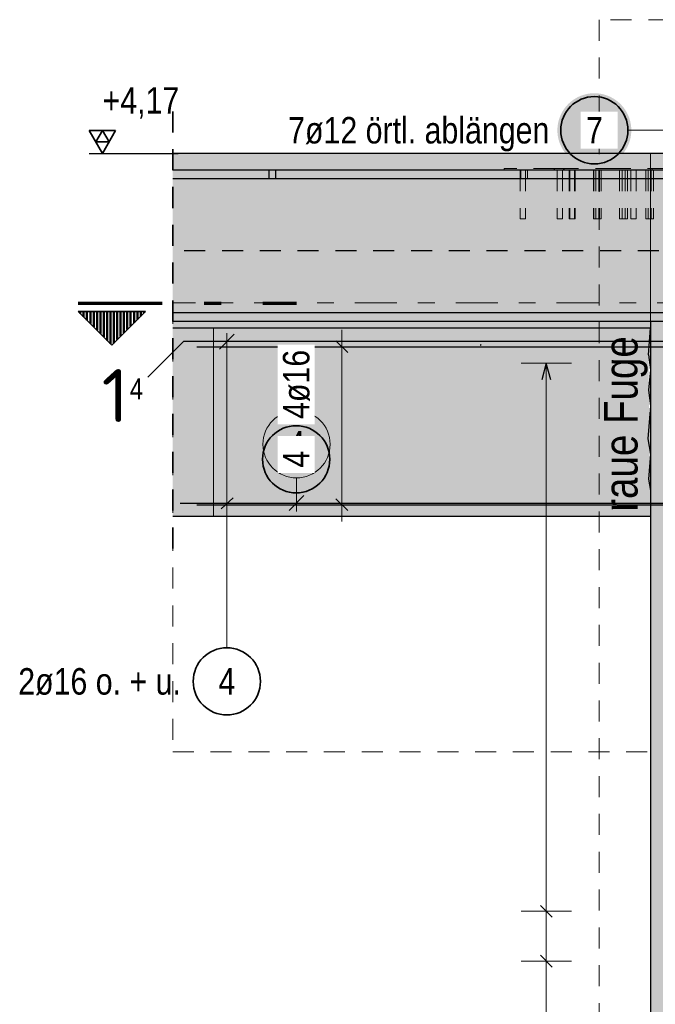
# Model space of a CAD drawing. Header units: millimetres. Extents: x -20 to 91, y -4 to 50.
# Tile 20 of 41: x 16 to 20, y 33 to 39. Entities that reach past the tile are written whole.
import ezdxf
from ezdxf.enums import TextEntityAlignment as Align

# ---------------------------------------------------------------- set-up
doc = ezdxf.new("R2010")
doc.units = ezdxf.units.MM
for name, pattern in [('DASHDOT', [1, 0.5, -0.25, 0, -0.25]), ('DASHDOTX2', [2, 1, -0.5, 0, -0.5]), ('HIDDEN', [0.375, 0.25, -0.125])]:
    doc.linetypes.add(name, pattern=pattern)
for name, color, linetype, lineweight in [('Achsen', 7, 'Continuous', 20), ('Bewehrung', 7, 'Continuous', 20), ('Schraffuren', 7, 'Continuous', 20)]:
    doc.layers.add(name, color=color, linetype=linetype, lineweight=lineweight)
doc.styles.add('Arial Narrow', font='ARIALN.TTF')
doc.styles.add('isocp', font='isocp', dxfattribs={"width": 1.1})

msp = doc.modelspace()

# ---------------------------------------------------------------- hatches: boundary and pattern name
at = {"lineweight": 50}
h = msp.add_hatch(dxfattribs=at)
h.set_pattern_fill('Mau', color=4, scale=0.01, angle=-90, style=0, pattern_type=2)
h.set_pattern_definition([(-90, (0, 0), (0.02, 1e-18), [])])
h.paths.add_polyline_path([(16.907889, 37.239549), (16.507889, 37.239549), (16.707889, 37.039549)])
at = {"lineweight": 50, "true_color": 0xd7ffd7}
msp.add_hatch(color=254, dxfattribs=at).paths.add_polyline_path([(19.902673, 36.980589), (19.914103, 36.019777), (17.070747, 36.019777), (17.070747, 37.139777), (19.914103, 37.139777)])
at = {"lineweight": 25, "true_color": 0xffffff}
msp.add_hatch(color=7, dxfattribs=at).paths.add_polyline_path([(18.025366, 36.359908), (18.025232, 36.367586), (18.024831, 36.375254), (18.024161, 36.382904), (18.023225, 36.390526), (18.022024, 36.39811), (18.020559, 36.405648), (18.018832, 36.413131), (18.016844, 36.420548), (18.014599, 36.427891), (18.012099, 36.435152), (18.009347, 36.442321), (18.006346, 36.44939), (18.003101, 36.456349), (17.999615, 36.463191), (17.995892, 36.469908), (17.991937, 36.47649), (17.987755, 36.48293), (17.98335, 36.48922), (17.978729, 36.495353), (17.973896, 36.501321), (17.968858, 36.507116), (17.963621, 36.512733), (17.958191, 36.518162), (17.952575, 36.5234), (17.94678, 36.528437), (17.940812, 36.53327), (17.934679, 36.537891), (17.928389, 36.542296), (17.921949, 36.546478), (17.915366, 36.550433), (17.90865, 36.554156), (17.901808, 36.557642), (17.894849, 36.560888), (17.88778, 36.563888), (17.880611, 36.56664), (17.87335, 36.56914), (17.866007, 36.571385), (17.858589, 36.573373), (17.851107, 36.5751), (17.843569, 36.576565), (17.835985, 36.577767), (17.828363, 36.578703), (17.820713, 36.579372), (17.813044, 36.579774), (17.805366, 36.579908), (17.797689, 36.579774), (17.79002, 36.579372), (17.78237, 36.578703), (17.774748, 36.577767), (17.767164, 36.576565), (17.759626, 36.5751), (17.752144, 36.573373), (17.744726, 36.571385), (17.737383, 36.56914), (17.730122, 36.56664), (17.722953, 36.563888), (17.715884, 36.560888), (17.708925, 36.557642), (17.702083, 36.554156), (17.695366, 36.550433), (17.688784, 36.546478), (17.682344, 36.542296), (17.676054, 36.537891), (17.669921, 36.53327), (17.663953, 36.528437), (17.658158, 36.5234), (17.652542, 36.518162), (17.647112, 36.512733), (17.641875, 36.507116), (17.636837, 36.501321), (17.632004, 36.495353), (17.627383, 36.48922), (17.622978, 36.48293), (17.618796, 36.47649), (17.614841, 36.469908), (17.611118, 36.463191), (17.607632, 36.456349), (17.604386, 36.44939), (17.601386, 36.442321), (17.598634, 36.435152), (17.596134, 36.427891), (17.593889, 36.420548), (17.591901, 36.413131), (17.590174, 36.405648), (17.588709, 36.39811), (17.587507, 36.390526), (17.586572, 36.382904), (17.585902, 36.375254), (17.5855, 36.367586), (17.585366, 36.359908), (17.5855, 36.35223), (17.585902, 36.344561), (17.586572, 36.336911), (17.587507, 36.32929), (17.588709, 36.321705), (17.590174, 36.314167), (17.591901, 36.306685), (17.593889, 36.299267), (17.596134, 36.291924), (17.598634, 36.284663), (17.601386, 36.277494), (17.604386, 36.270426), (17.607632, 36.263466), (17.611118, 36.256624), (17.614841, 36.249908), (17.618796, 36.243325), (17.622978, 36.236885), (17.627383, 36.230595), (17.632004, 36.224462), (17.636837, 36.218494), (17.641875, 36.212699), (17.647112, 36.207083), (17.652542, 36.201653), (17.658158, 36.196416), (17.663953, 36.191378), (17.669921, 36.186545), (17.676054, 36.181924), (17.682344, 36.177519), (17.688784, 36.173337), (17.695366, 36.169382), (17.702083, 36.165659), (17.708925, 36.162173), (17.715884, 36.158928), (17.722953, 36.155927), (17.730122, 36.153175), (17.737383, 36.150675), (17.744726, 36.14843), (17.752144, 36.146443), (17.759626, 36.144715), (17.767164, 36.14325), (17.774748, 36.142049), (17.78237, 36.141113), (17.79002, 36.140444), (17.797689, 36.140042), (17.805366, 36.139908), (17.813044, 36.140042), (17.820713, 36.140444), (17.828363, 36.141113), (17.835985, 36.142049), (17.843569, 36.14325), (17.851107, 36.144715), (17.858589, 36.146443), (17.866007, 36.14843), (17.87335, 36.150675), (17.880611, 36.153175), (17.88778, 36.155927), (17.894849, 36.158928), (17.901808, 36.162173), (17.90865, 36.165659), (17.915366, 36.169382), (17.921949, 36.173337), (17.928389, 36.177519), (17.934679, 36.181924), (17.940812, 36.186545), (17.94678, 36.191378), (17.952575, 36.196416), (17.958191, 36.201653), (17.963621, 36.207083), (17.968858, 36.212699), (17.973896, 36.218494), (17.978729, 36.224462), (17.98335, 36.230595), (17.987755, 36.236885), (17.991937, 36.243325), (17.995892, 36.249908), (17.999615, 36.256624), (18.003101, 36.263466), (18.006346, 36.270426), (18.009347, 36.277494), (18.012099, 36.284663), (18.014599, 36.291924), (18.016844, 36.299267), (18.018832, 36.306685), (18.020559, 36.314167), (18.022024, 36.321705), (18.023225, 36.32929), (18.024161, 36.336911), (18.024831, 36.344561)])
at = {"layer": 'Schraffuren', "lineweight": 25, "true_color": 0xffffff}
msp.add_hatch(color=7, dxfattribs=at).paths.add_polyline_path([(19.800486, 38.317453), (19.800352, 38.325131), (19.799951, 38.332799), (19.799281, 38.340449), (19.798345, 38.348071), (19.797144, 38.355655), (19.795679, 38.363193), (19.793951, 38.370676), (19.791964, 38.378093), (19.789719, 38.385437), (19.787219, 38.392697), (19.784467, 38.399866), (19.781466, 38.406935), (19.778221, 38.413895), (19.774735, 38.420737), (19.771012, 38.427453), (19.767057, 38.434035), (19.762875, 38.440475), (19.75847, 38.446766), (19.753849, 38.452898), (19.749016, 38.458866), (19.743978, 38.464662), (19.738741, 38.470278), (19.733311, 38.475708), (19.727695, 38.480945), (19.7219, 38.485983), (19.715932, 38.490815), (19.709799, 38.495437), (19.703509, 38.499841), (19.697069, 38.504023), (19.690486, 38.507978), (19.68377, 38.511701), (19.676928, 38.515188), (19.669968, 38.518433), (19.6629, 38.521433), (19.655731, 38.524185), (19.64847, 38.526685), (19.641127, 38.52893), (19.633709, 38.530918), (19.626227, 38.532645), (19.618689, 38.534111), (19.611104, 38.535312), (19.603483, 38.536248), (19.595833, 38.536917), (19.588164, 38.537319), (19.580486, 38.537453), (19.572809, 38.537319), (19.56514, 38.536917), (19.55749, 38.536248), (19.549868, 38.535312), (19.542284, 38.534111), (19.534746, 38.532645), (19.527264, 38.530918), (19.519846, 38.52893), (19.512503, 38.526685), (19.505242, 38.524185), (19.498073, 38.521433), (19.491004, 38.518433), (19.484045, 38.515188), (19.477203, 38.511701), (19.470486, 38.507978), (19.463904, 38.504023), (19.457464, 38.499841), (19.451174, 38.495437), (19.445041, 38.490815), (19.439073, 38.485983), (19.433278, 38.480945), (19.427662, 38.475708), (19.422232, 38.470278), (19.416995, 38.464662), (19.411957, 38.458866), (19.407124, 38.452898), (19.402503, 38.446766), (19.398098, 38.440475), (19.393916, 38.434035), (19.389961, 38.427453), (19.386238, 38.420737), (19.382752, 38.413895), (19.379506, 38.406935), (19.376506, 38.399866), (19.373754, 38.392697), (19.371254, 38.385437), (19.369009, 38.378093), (19.367021, 38.370676), (19.365294, 38.363193), (19.363829, 38.355655), (19.362627, 38.348071), (19.361692, 38.340449), (19.361022, 38.332799), (19.36062, 38.325131), (19.360486, 38.317453), (19.36062, 38.309775), (19.361022, 38.302106), (19.361692, 38.294457), (19.362627, 38.286835), (19.363829, 38.27925), (19.365294, 38.271712), (19.367021, 38.26423), (19.369009, 38.256813), (19.371254, 38.249469), (19.373754, 38.242208), (19.376506, 38.235039), (19.379506, 38.227971), (19.382752, 38.221011), (19.386238, 38.214169), (19.389961, 38.207453), (19.393916, 38.200871), (19.398098, 38.19443), (19.402503, 38.18814), (19.407124, 38.182007), (19.411957, 38.17604), (19.416995, 38.170244), (19.422232, 38.164628), (19.427662, 38.159198), (19.433278, 38.153961), (19.439073, 38.148923), (19.445041, 38.144091), (19.451174, 38.139469), (19.457464, 38.135065), (19.463904, 38.130882), (19.470486, 38.126927), (19.477203, 38.123204), (19.484045, 38.119718), (19.491004, 38.116473), (19.498073, 38.113472), (19.505242, 38.110721), (19.512503, 38.10822), (19.519846, 38.105975), (19.527264, 38.103988), (19.534746, 38.10226), (19.542284, 38.100795), (19.549868, 38.099594), (19.55749, 38.098658), (19.56514, 38.097989), (19.572809, 38.097587), (19.580486, 38.097453), (19.588164, 38.097587), (19.595833, 38.097989), (19.603483, 38.098658), (19.611104, 38.099594), (19.618689, 38.100795), (19.626227, 38.10226), (19.633709, 38.103988), (19.641127, 38.105975), (19.64847, 38.10822), (19.655731, 38.110721), (19.6629, 38.113472), (19.669968, 38.116473), (19.676928, 38.119718), (19.68377, 38.123204), (19.690486, 38.126927), (19.697069, 38.130882), (19.703509, 38.135065), (19.709799, 38.139469), (19.715932, 38.144091), (19.7219, 38.148923), (19.727695, 38.153961), (19.733311, 38.159198), (19.738741, 38.164628), (19.743978, 38.170244), (19.749016, 38.17604), (19.753849, 38.182007), (19.75847, 38.18814), (19.762875, 38.19443), (19.767057, 38.200871), (19.771012, 38.207453), (19.774735, 38.214169), (19.778221, 38.221011), (19.781466, 38.227971), (19.784467, 38.235039), (19.787219, 38.242208), (19.789719, 38.249469), (19.791964, 38.256813), (19.793951, 38.26423), (19.795679, 38.271712), (19.797144, 38.27925), (19.798345, 38.286835), (19.799281, 38.294457), (19.799951, 38.302106)])
at = {"layer": 'Schraffuren', "lineweight": 13, "true_color": 0xd7ffd7}
for points in [[(20.414103, 38.179777), (17.070747, 38.179777), (17.070747, 38.079763), (20.40983, 38.079763)], [(17.070747, 37.231777), (20.414103, 37.231777), (20.414103, 38.027777), (17.070747, 38.027777)], [(19.914103, 28.819765), (20.414103, 28.819765), (20.414103, 37.179777), (19.914103, 37.179777)]]:
    msp.add_hatch(color=254, dxfattribs=at).paths.add_polyline_path(points)
at = {"layer": 'Schraffuren', "lineweight": 13, "true_color": 0x4682b4}
for points in [[(17.070747, 38.027777), (22.914099, 38.027777), (22.914099, 38.079777), (17.070747, 38.079763)], [(17.070747, 37.179777), (22.914099, 37.179777), (22.914099, 37.231777), (17.070747, 37.231777)]]:
    msp.add_hatch(color=145, dxfattribs=at).paths.add_polyline_path(points)
at = {"layer": 'Schraffuren', "lineweight": 13, "true_color": 0xe0ddbe}
msp.add_hatch(color=254, dxfattribs=at).paths.add_polyline_path([(17.070747, 37.139777), (19.914103, 37.139777), (19.914103, 37.179777), (17.070747, 37.179777)])
at = {"layer": 'Schraffuren', "lineweight": 50, "true_color": 0xd7ffd7}
for points in [[(19.914103, 36.891945), (19.902673, 36.980589), (19.914103, 37.139777)], [(19.902673, 36.771838), (19.914103, 36.677305), (19.914103, 36.891945)], [(19.898455, 36.480851), (19.914103, 36.389473), (19.914103, 36.677305)], [(19.902673, 36.242579), (19.914103, 36.174832), (19.914103, 36.389473)]]:
    msp.add_hatch(color=254, dxfattribs=at).paths.add_polyline_path(points)

# ---------------------------------------------------------------- linework, layer by layer
at = {"color": 9, "linetype": 'HIDDEN', "lineweight": 0, "ltscale": 0.5}
for p, q in [((21.827035, 38.97504), (19.609107, 38.97504)), ((19.609107, 38.97504), (19.609107, 28.819765)), ((17.070747, 37.290911), (17.070747, 34.619518)), ((17.070747, 34.619518), (48.40532, 34.619518))]:
    msp.add_line(p, q, dxfattribs=at)
at = {"color": 2, "linetype": 'HIDDEN', "lineweight": 35, "ltscale": 0.5}
msp.add_line((17.070747, 38.429777), (17.070747, 35.769777), dxfattribs=at)
at = {"color": 2, "linetype": 'Continuous', "lineweight": 35, "ltscale": 0.5}
for p, q in [((16.730811, 38.316172), (16.573311, 38.316172)), ((16.573311, 38.316172), (16.652061, 38.179777)), ((16.652061, 38.316172), (16.612686, 38.247975)), ((16.652061, 38.179777), (16.730811, 38.316172)), ((16.691436, 38.247975), (16.652061, 38.316172)), ((16.612686, 38.247975), (16.691436, 38.247975))]:
    msp.add_line(p, q, dxfattribs=at)
at = {"color": 3, "linetype": 'Continuous', "lineweight": 25, "ltscale": 0.5}
for p, q in [((16.573311, 38.179777), (17.102511, 38.179777)), ((17.214103, 37.029765), (22.414103, 37.029765)), ((17.214103, 37.029765), (22.414103, 37.029765)), ((18.04131, 37.065121), (18.112021, 36.99441)), ((18.04131, 37.065121), (18.112021, 36.99441)), ((17.214103, 36.089765), (22.414103, 36.089765)), ((17.214103, 36.089765), (22.414103, 36.089765)), ((18.04131, 36.125121), (18.112021, 36.05441)), ((18.04131, 36.125121), (18.112021, 36.05441))]:
    msp.add_line(p, q, dxfattribs=at)
at = {"color": 3, "linetype": 'HIDDEN', "lineweight": 25, "ltscale": 0.5}
for p, q in [((17.64349, 38.079777), (17.64349, 38.027777)), ((17.683148, 38.079777), (17.683148, 38.027777)), ((20.414103, 37.599777), (17.070747, 37.599777))]:
    msp.add_line(p, q, dxfattribs=at)
at = {"color": 6, "linetype": 'HIDDEN', "lineweight": 13, "ltscale": 0.5}
for p, q in [((19.343957, 38.089763), (19.044201, 38.089763)), ((19.044201, 38.089763), (19.044201, 38.079763)), ((19.138201, 38.079763), (19.138201, 37.789763)), ((19.14349, 38.079777), (19.14349, 38.027777)), ((19.170201, 38.079763), (19.170201, 37.789763)), ((19.183148, 38.079777), (19.183148, 38.027777)), ((19.341128, 38.089763), (19.341128, 38.079763)), ((19.400525, 38.089763), (19.343957, 38.089763)), ((19.343957, 38.089763), (19.343957, 38.079763)), ((19.358201, 38.079763), (19.358201, 37.789763)), ((19.390201, 38.079763), (19.390201, 37.789763)), ((19.397697, 38.089763), (19.397697, 38.079763)), ((19.711652, 38.089763), (19.400525, 38.089763)), ((19.400525, 38.089763), (19.400525, 38.079763)), ((19.431194, 38.079763), (19.431194, 37.789763)), ((19.434023, 38.079763), (19.434023, 37.789763)), ((19.463194, 38.079763), (19.463194, 37.789763)), ((19.466023, 38.079763), (19.466023, 37.789763)), ((19.575444, 38.079763), (19.575444, 37.789763)), ((19.578201, 38.079763), (19.578201, 37.789763)), ((19.589586, 38.079763), (19.589586, 37.789763)), ((19.607444, 38.079763), (19.607444, 37.789763)), ((19.610201, 38.079763), (19.610201, 37.789763)), ((19.621586, 38.079763), (19.621586, 37.789763)), ((20.022779, 38.089763), (19.711652, 38.089763)), ((19.731008, 38.079763), (19.731008, 37.789763)), ((19.74515, 38.079763), (19.74515, 37.789763)), ((19.763008, 38.079763), (19.763008, 37.789763)), ((19.77715, 38.079763), (19.77715, 37.789763)), ((19.798201, 38.079763), (19.798201, 37.789763)), ((19.830201, 38.079763), (19.830201, 37.789763)), ((19.886571, 38.079763), (19.886571, 37.789763)), ((19.900713, 38.079763), (19.900713, 37.789763)), ((19.918571, 38.079763), (19.918571, 37.789763)), ((19.924201, 38.089763), (19.924201, 38.079763)), ((19.932713, 38.079763), (19.932713, 37.789763)), ((19.139419, 37.789763), (19.138201, 37.789763)), ((19.142887, 37.789763), (19.139419, 37.789763)), ((19.148078, 37.789763), (19.142887, 37.789763)), ((19.154201, 37.789763), (19.148078, 37.789763)), ((19.160324, 37.789763), (19.154201, 37.789763)), ((19.165514, 37.789763), (19.160324, 37.789763)), ((19.168983, 37.789763), (19.165514, 37.789763)), ((19.170201, 37.789763), (19.168983, 37.789763)), ((19.359419, 37.789763), (19.358201, 37.789763)), ((19.362887, 37.789763), (19.359419, 37.789763)), ((19.368078, 37.789763), (19.362887, 37.789763)), ((19.374201, 37.789763), (19.368078, 37.789763)), ((19.380324, 37.789763), (19.374201, 37.789763)), ((19.385514, 37.789763), (19.380324, 37.789763)), ((19.388983, 37.789763), (19.385514, 37.789763)), ((19.390201, 37.789763), (19.388983, 37.789763)), ((19.432412, 37.789763), (19.431194, 37.789763)), ((19.434023, 37.789763), (19.432412, 37.789763)), ((19.435241, 37.789763), (19.434023, 37.789763)), ((19.438709, 37.789763), (19.435241, 37.789763)), ((19.4439, 37.789763), (19.438709, 37.789763)), ((19.450023, 37.789763), (19.4439, 37.789763)), ((19.456146, 37.789763), (19.450023, 37.789763)), ((19.461337, 37.789763), (19.456146, 37.789763)), ((19.464805, 37.789763), (19.461337, 37.789763)), ((19.466023, 37.789763), (19.464805, 37.789763)), ((19.576662, 37.789763), (19.575444, 37.789763)), ((19.578201, 37.789763), (19.576662, 37.789763)), ((19.579419, 37.789763), (19.578201, 37.789763)), ((19.582887, 37.789763), (19.579419, 37.789763)), ((19.588078, 37.789763), (19.582887, 37.789763)), ((19.589586, 37.789763), (19.588078, 37.789763)), ((19.590804, 37.789763), (19.589586, 37.789763)), ((19.594273, 37.789763), (19.590804, 37.789763)), ((19.599463, 37.789763), (19.594273, 37.789763)), ((19.605586, 37.789763), (19.599463, 37.789763)), ((19.611709, 37.789763), (19.605586, 37.789763)), ((19.6169, 37.789763), (19.611709, 37.789763)), ((19.620368, 37.789763), (19.6169, 37.789763)), ((19.621586, 37.789763), (19.620368, 37.789763)), ((19.732226, 37.789763), (19.731008, 37.789763)), ((19.735694, 37.789763), (19.732226, 37.789763)), ((19.740885, 37.789763), (19.735694, 37.789763)), ((19.74515, 37.789763), (19.740885, 37.789763)), ((19.746368, 37.789763), (19.74515, 37.789763)), ((19.749836, 37.789763), (19.746368, 37.789763)), ((19.755027, 37.789763), (19.749836, 37.789763)), ((19.76115, 37.789763), (19.755027, 37.789763)), ((19.767273, 37.789763), (19.76115, 37.789763)), ((19.772464, 37.789763), (19.767273, 37.789763)), ((19.775932, 37.789763), (19.772464, 37.789763)), ((19.77715, 37.789763), (19.775932, 37.789763)), ((19.799419, 37.789763), (19.798201, 37.789763)), ((19.802887, 37.789763), (19.799419, 37.789763)), ((19.808078, 37.789763), (19.802887, 37.789763)), ((19.814201, 37.789763), (19.808078, 37.789763)), ((19.820324, 37.789763), (19.814201, 37.789763)), ((19.825514, 37.789763), (19.820324, 37.789763)), ((19.828983, 37.789763), (19.825514, 37.789763)), ((19.830201, 37.789763), (19.828983, 37.789763)), ((19.887789, 37.789763), (19.886571, 37.789763)), ((19.891257, 37.789763), (19.887789, 37.789763)), ((19.896448, 37.789763), (19.891257, 37.789763)), ((19.900713, 37.789763), (19.896448, 37.789763)), ((19.901931, 37.789763), (19.900713, 37.789763)), ((19.9054, 37.789763), (19.901931, 37.789763)), ((19.91059, 37.789763), (19.9054, 37.789763)), ((19.916713, 37.789763), (19.91059, 37.789763)), ((19.922836, 37.789763), (19.916713, 37.789763)), ((19.928027, 37.789763), (19.922836, 37.789763)), ((19.931495, 37.789763), (19.928027, 37.789763)), ((19.932713, 37.789763), (19.931495, 37.789763))]:
    msp.add_line(p, q, dxfattribs=at)
at = {"color": 1, "linetype": 'DASHDOTX2', "lineweight": 70, "ltscale": 0.5}
msp.add_line((16.507889, 37.289549), (17.807889, 37.289549), dxfattribs=at)
at = {"color": 9, "linetype": 'DASHDOT', "lineweight": 0, "ltscale": 0.5}
msp.add_line((48.40532, 37.290911), (17.070747, 37.290911), dxfattribs=at)
at = {"color": 2, "linetype": 'Continuous', "lineweight": 35}
for p, q in [((16.507889, 37.239549), (16.907889, 37.239549)), ((16.507889, 37.239549), (16.707889, 37.039549)), ((16.707889, 37.039549), (16.907889, 37.239549))]:
    msp.add_line(p, q, dxfattribs=at)
at = {"color": 5, "linetype": 'Continuous', "lineweight": 18, "ltscale": 0.5}
for p, q in [((18.076666, 35.989765), (18.076666, 37.129765)), ((17.926666, 37.029765), (18.226666, 37.029765)), ((17.926666, 37.029765), (18.226666, 37.029765)), ((17.926666, 36.089765), (18.226666, 36.089765)), ((17.926666, 36.089765), (18.226666, 36.089765))]:
    msp.add_line(p, q, dxfattribs=at)
at = {"color": 3, "linetype": 'Continuous', "lineweight": 25}
for p, q in [((19.902673, 36.980589), (19.914103, 36.891945)), ((19.914103, 36.891945), (19.902673, 36.771838)), ((19.902673, 36.771838), (19.914103, 36.677305)), ((19.914103, 36.677305), (19.898455, 36.480851)), ((19.898455, 36.480851), (19.914103, 36.389473)), ((19.914103, 36.389473), (19.902673, 36.242579)), ((19.902673, 36.242579), (19.914103, 36.174832)), ((19.914103, 36.174832), (19.914103, 36.019777)), ((17.359581, 36.064639), (17.430282, 36.131299))]:
    msp.add_line(p, q, dxfattribs=at)
at = {"color": 9, "linetype": 'Continuous', "lineweight": 0}
msp.add_circle((18.903951, 37.039777), 0.00222, dxfattribs=at)
at = {"color": 2, "linetype": 'Continuous', "lineweight": 35, "ltscale": 0.5}
msp.add_circle((17.805366, 36.359908), 0.2, dxfattribs=at)
at = {"layer": 'Achsen', "color": 3, "linetype": 'Continuous', "lineweight": 25}
msp.add_line((19.914103, 36.019777), (17.070747, 36.019777), dxfattribs=at)
at = {"layer": 'Bewehrung', "color": 9, "linetype": 'Continuous', "lineweight": 0}
for p, q in [((19.914103, 37.179777), (19.914103, 38.179763)), ((17.314103, 37.139777), (17.314103, 36.019777))]:
    msp.add_line(p, q, dxfattribs=at)
at = {"layer": 'Bewehrung', "color": 3, "linetype": 'Continuous', "lineweight": 25}
msp.add_line((19.902673, 36.980589), (19.914103, 37.139777), dxfattribs=at)
at = {"layer": 'Bewehrung', "color": 5, "linetype": 'Continuous', "lineweight": 18, "ltscale": 0.5}
for p, q in [((19.444366, 36.931777), (19.144366, 36.931777)), ((19.294366, 28.927771), (19.294366, 36.931777)), ((19.144366, 33.670886), (19.444366, 33.670886)), ((19.144366, 33.374441), (19.444366, 33.374441))]:
    msp.add_line(p, q, dxfattribs=at)
at = {"layer": 'Bewehrung', "color": 3, "linetype": 'Continuous', "lineweight": 25, "ltscale": 0.5}
for p, q in [((19.294366, 36.931777), (19.267571, 36.831777)), ((19.321161, 36.831777), (19.294366, 36.931777)), ((19.259011, 33.706241), (19.329722, 33.63553)), ((19.259011, 33.409796), (19.329722, 33.339086))]:
    msp.add_line(p, q, dxfattribs=at)
at = {"layer": 'Schraffuren', "color": 5, "linetype": 'Continuous', "lineweight": 18, "ltscale": 0.5}
for p, q in [((19.780486, 38.317453), (19.906103, 38.317453)), ((20.422103, 38.317453), (19.906103, 38.317453)), ((17.392507, 35.23878), (17.392507, 37.109777))]:
    msp.add_line(p, q, dxfattribs=at)
at = {"layer": 'Schraffuren', "color": 3, "linetype": 'Continuous', "lineweight": 25}
for p, q in [((22.914099, 38.079763), (17.070747, 38.079763)), ((20.148346, 38.027777), (17.070747, 38.027777)), ((20.148346, 37.231777), (17.070747, 37.231777)), ((22.914099, 37.179777), (17.070747, 37.179777)), ((19.914103, 37.139777), (17.070747, 37.139777)), ((19.914103, 37.179777), (19.914103, 28.819765))]:
    msp.add_line(p, q, dxfattribs=at)
at = {"layer": 'Schraffuren', "color": 3, "linetype": 'Continuous', "lineweight": 25, "ltscale": 0.5}
for p, q in [((17.436701, 37.103971), (17.348313, 37.015583)), ((22.334929, 37.059777), (17.134929, 37.059777)), ((17.114103, 36.099777), (22.314103, 36.099777))]:
    msp.add_line(p, q, dxfattribs=at)
at = {"layer": 'Schraffuren', "color": 2, "linetype": 'Continuous', "lineweight": 35, "ltscale": 0.5}
msp.add_line((17.134929, 37.059777), (16.922797, 36.847645), dxfattribs=at)
at = {"layer": 'Schraffuren', "color": 9, "linetype": 'Continuous', "lineweight": 0, "ltscale": 0.5}
for p, q in [((17.807498, 36.249383), (17.807498, 36.049777)), ((17.763303, 36.055583), (17.851692, 36.143971))]:
    msp.add_line(p, q, dxfattribs=at)
at = {"layer": 'Schraffuren', "color": 2, "linetype": 'Continuous', "lineweight": 35, "ltscale": 0.5}
for centre in [(19.580486, 38.317453), (17.392507, 35.03878)]:
    msp.add_circle(centre, 0.2, dxfattribs=at)
at = {"layer": 'Schraffuren', "color": 9, "linetype": 'Continuous', "lineweight": 0, "ltscale": 0.5}
msp.add_circle((17.807498, 36.449383), 0.2, dxfattribs=at)

# ---------------------------------------------------------------- texts
at = {"color": 4, "lineweight": 50, "style": 'Arial Narrow'}
msp.add_text('raue Fuge', height=0.2, rotation=90, dxfattribs=at).set_placement((19.837506, 36.047808))
at = {"color": 2, "lineweight": 35, "style": 'isocp', "width": 1.15}
msp.add_text('1', height=0.315, dxfattribs=at).set_placement((16.728447, 36.581446), align=Align.CENTER)
at = {"color": 2, "lineweight": 35, "insert": (16.602714, 38.573527), "char_height": 0.1575, "attachment_point": 1, "line_spacing_factor": 0.9, "style": 'Arial Narrow'}
msp.add_mtext(' +4,17', dxfattribs=at)
at = {"layer": 'Schraffuren', "color": 2, "lineweight": 35, "attachment_point": 1, "line_spacing_factor": 0.9, "style": 'Arial Narrow'}
for s, insert, char_height in [('4', (16.814672, 36.841395), 0.125), ('2ø16 o. + u.', (16.150807, 35.11753), 0.1575), ('4', (17.342894, 35.11753), 0.1575)]:
    msp.add_mtext(s, dxfattribs=dict(at, insert=insert, char_height=char_height))
at = {"layer": 'Schraffuren', "color": 9, "lineweight": 0, "insert": (17.757885, 36.528133), "char_height": 0.1575, "attachment_point": 1, "line_spacing_factor": 0.9, "style": 'Arial Narrow'}
msp.add_mtext('4', dxfattribs=at)

# ---------------------------------------------------------------- next in the draw order: texts
at = {"color": 2, "lineweight": 35, "char_height": 0.1575, "attachment_point": 1, "rotation": 90, "line_spacing_factor": 0.9, "style": 'Arial Narrow', "bg_fill": 3, "box_fill_scale": 1.2, "bg_fill_color": 256, "bg_fill_true_color": 13158600, "bg_fill_transparency": 0}
for s, insert in [('4ø16', (17.726616, 36.599908)), ('4', (17.726616, 36.310295))]:
    msp.add_mtext(s, dxfattribs=dict(at, insert=insert))
at = {"layer": 'Schraffuren', "color": 2, "lineweight": 35, "insert": (19.530874, 38.396203), "char_height": 0.1575, "attachment_point": 1, "line_spacing_factor": 0.9, "style": 'Arial Narrow', "bg_fill": 3, "box_fill_scale": 1.2, "bg_fill_color": 256, "bg_fill_true_color": 13158600, "bg_fill_transparency": 0}
msp.add_mtext('7', dxfattribs=at)

# ---------------------------------------------------------------- next in the draw order: texts
at = {"layer": 'Schraffuren', "color": 2, "lineweight": 35, "insert": (17.757611, 38.396203), "char_height": 0.1575, "attachment_point": 1, "line_spacing_factor": 0.9, "style": 'Arial Narrow', "bg_fill": 3, "box_fill_scale": 1.2, "bg_fill_color": 256, "bg_fill_true_color": 13158600, "bg_fill_transparency": 0}
msp.add_mtext('7ø12 örtl. ablängen', dxfattribs=at)

# ---------------------------------------------------------------- next in the draw order: linework, layer by layer
at = {"layer": 'Schraffuren', "color": 3, "linetype": 'Continuous', "lineweight": 25}
msp.add_line((20.414103, 38.179777), (17.070747, 38.179777), dxfattribs=at)

doc.saveas('drawing.dxf')
